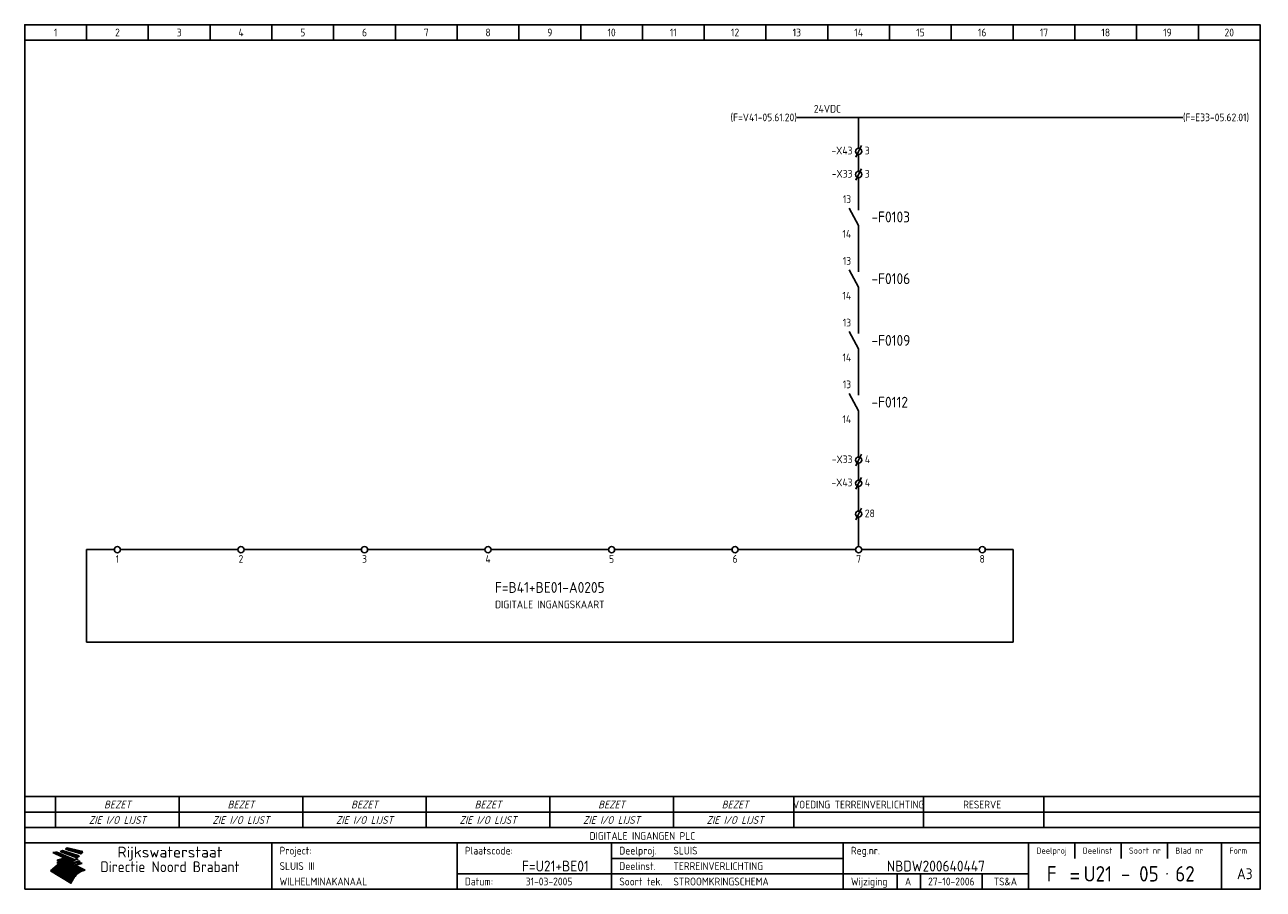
# Model space of a CAD drawing. Extents: x 10 to 411, y 10 to 290.
import ezdxf
from ezdxf.enums import TextEntityAlignment as Align

# ---------------------------------------------------------------- set-up
doc = ezdxf.new("R2010")
doc.units = 0
doc.header["$MEASUREMENT"] = 0
doc.header["$PDMODE"] = 1
for name, color, linetype in [('0-25', 7, 'CONTINUOUS'), ('0-35', 2, 'CONTINUOUS'), ('0-50', 3, 'CONTINUOUS'), ('B-25', 7, 'CONTINUOUS'), ('B-35', 2, 'CONTINUOUS'), ('S-25', 7, 'CONTINUOUS')]:
    doc.layers.add(name, color=color, linetype=linetype)
doc.styles.add('ISO', font='iso.shx')
doc.styles.get("Standard").update_dxf_attribs({"font": 'iso.shx'})

# ---------------------------------------------------------------- blocks, each defined once
blk = doc.blocks.new('KADERA3')
at = {"layer": '0-25'}
for p, q in [((30, 285), (30, 290)), ((50, 285), (50, 290)), ((70, 285), (70, 290)), ((90, 285), (90, 290)), ((110, 285), (110, 290)), ((130, 285), (130, 290)), ((150, 285), (150, 290)), ((170, 285), (170, 290)), ((190, 285), (190, 290)), ((210, 285), (210, 290)), ((230, 285), (230, 290)), ((250, 285), (250, 290)), ((270, 285), (270, 290)), ((290, 285), (290, 290)), ((310, 285), (310, 290)), ((330, 285), (330, 290)), ((350, 285), (350, 290)), ((370, 285), (370, 290)), ((390, 285), (390, 290)), ((10, 285), (410, 285)), ((410, 35), (10, 35)), ((410, 30), (10, 30)), ((350, 25), (350, 20)), ((365, 25), (365, 20)), ((380, 25), (380, 20)), ((200, 20), (275, 20)), ((150, 15), (335, 15)), ((292.5, 15), (292.5, 10)), ((300, 15), (300, 10)), ((320, 15), (320, 10))]:
    blk.add_line(p, q, dxfattribs=at)
at = {"layer": '0-25', "color": 7}
for p, q in [((19.1, 21.89), (25.12, 19)), ((19.1, 21.89), (25.12, 19)), ((19.17, 21.86), (20.7, 21.86)), ((19.29, 21.8), (20.83, 21.8)), ((19.4, 21.75), (20.96, 21.75)), ((19.52, 21.69), (21.09, 21.69)), ((19.64, 21.63), (21.22, 21.63)), ((19.74, 21.92), (20.56, 21.92)), ((19.75, 21.58), (21.36, 21.58)), ((19.87, 21.52), (21.49, 21.52)), ((19.99, 21.47), (21.62, 21.47)), ((20.11, 21.41), (21.75, 21.41)), ((20.22, 21.35), (21.88, 21.35)), ((20.25, 21.97), (20.43, 21.97)), ((20.34, 21.3), (22.02, 21.3)), ((20.38, 21.99), (26.02, 19.59)), ((20.38, 21.99), (26.02, 19.59)), ((20.46, 21.24), (22.15, 21.24)), ((20.57, 21.18), (22.28, 21.18)), ((20.69, 21.13), (22.41, 21.13)), ((20.81, 21.07), (22.55, 21.07)), ((20.92, 21.02), (22.68, 21.02)), ((21.04, 20.96), (22.81, 20.96)), ((21.16, 20.9), (22.94, 20.9)), ((21.27, 20.85), (23.07, 20.85)), ((21.39, 20.79), (23.21, 20.79)), ((21.47, 22.25), (26.83, 20.19)), ((21.47, 22.25), (26.83, 20.19)), ((21.49, 22.25), (23.07, 22.25)), ((21.51, 20.73), (23.34, 20.73)), ((21.6, 22.2), (23.25, 22.2)), ((21.63, 20.68), (23.47, 20.68)), ((21.65, 22.31), (22.89, 22.31)), ((21.74, 20.62), (23.6, 20.62)), ((21.75, 22.14), (23.42, 22.14)), ((21.8, 22.37), (22.71, 22.37)), ((21.86, 20.57), (23.73, 20.57)), ((21.9, 22.08), (23.6, 22.08)), ((21.94, 22.42), (22.53, 22.42)), ((21.98, 20.51), (23.87, 20.51)), ((22.04, 22.03), (23.78, 22.03)), ((22.06, 22.48), (22.36, 22.48)), ((22.09, 20.45), (24, 20.45)), ((22.18, 22.53), (27.65, 20.8)), ((22.18, 22.53), (27.65, 20.8)), ((22.19, 21.97), (23.96, 21.97)), ((22.21, 20.4), (24.13, 20.4)), ((22.33, 20.34), (24.26, 20.34)), ((22.34, 21.92), (24.13, 21.92)), ((22.44, 20.28), (24.4, 20.28)), ((22.48, 21.86), (24.31, 21.86)), ((22.49, 20.06), (23.04, 20.06)), ((22.56, 20.23), (24.53, 20.23)), ((22.61, 20.12), (22.93, 20.12)), ((22.63, 21.8), (24.49, 21.8)), ((22.68, 20.17), (24.66, 20.17)), ((22.71, 20.17), (22.82, 20.17)), ((23.11, 20.02), (22.77, 20.2)), ((23.11, 20.02), (22.77, 20.2)), ((22.78, 21.75), (24.67, 21.75)), ((22.79, 20.12), (24.79, 20.12)), ((22.91, 20.06), (24.92, 20.06)), ((22.92, 21.69), (24.85, 21.69)), ((23.07, 21.63), (25.02, 21.63)), ((23.14, 22.99), (28.22, 21.46)), ((23.14, 22.99), (28.22, 21.46)), ((23.15, 22.98), (25.33, 22.98)), ((23.22, 21.58), (25.2, 21.58)), ((23.23, 23.04), (25.09, 23.04)), ((23.32, 23.1), (24.84, 23.1)), ((23.34, 22.93), (25.57, 22.93)), ((23.36, 21.52), (25.38, 21.52)), ((23.4, 23.15), (24.6, 23.15)), ((23.49, 23.21), (24.36, 23.21)), ((23.51, 21.47), (25.56, 21.47)), ((23.52, 22.87), (25.81, 22.87)), ((23.57, 23.27), (24.12, 23.27)), ((23.64, 23.32), (23.87, 23.32)), ((23.66, 21.41), (25.74, 21.41)), ((23.7, 23.36), (28.82, 22.17)), ((23.7, 23.36), (28.82, 22.17)), ((23.71, 22.82), (26.06, 22.82)), ((23.8, 21.35), (25.91, 21.35)), ((23.9, 22.76), (26.3, 22.76)), ((23.95, 21.3), (26.09, 21.3)), ((24.09, 22.7), (26.54, 22.7)), ((24.09, 21.24), (26.27, 21.24)), ((24.24, 21.18), (26.45, 21.18)), ((24.27, 22.65), (26.78, 22.65)), ((24.39, 21.13), (26.62, 21.13)), ((24.46, 22.59), (27.03, 22.59)), ((24.53, 21.07), (26.8, 21.07)), ((24.65, 22.53), (27.27, 22.53)), ((24.68, 21.02), (26.98, 21.02)), ((24.83, 20.96), (27.16, 20.96)), ((24.84, 22.48), (27.51, 22.48)), ((24.97, 20.9), (27.34, 20.9)), ((25.02, 22.42), (27.75, 22.42)), ((25.12, 20.85), (27.51, 20.85)), ((25.21, 22.37), (28, 22.37)), ((25.27, 20.79), (27.63, 20.79)), ((25.4, 22.31), (28.24, 22.31)), ((25.41, 20.73), (27.57, 20.73)), ((25.56, 20.68), (27.51, 20.68)), ((25.58, 22.25), (28.48, 22.25)), ((25.71, 20.62), (27.44, 20.62)), ((25.77, 22.2), (28.72, 22.2)), ((25.85, 20.57), (27.37, 20.57)), ((25.96, 22.14), (28.79, 22.14)), ((26, 20.51), (27.29, 20.51)), ((26.15, 22.08), (28.75, 22.08)), ((26.15, 20.45), (27.22, 20.45)), ((26.29, 20.4), (27.14, 20.4)), ((26.33, 22.03), (28.71, 22.03)), ((26.44, 20.34), (27.06, 20.34)), ((26.52, 21.97), (28.66, 21.97)), ((26.59, 20.28), (26.97, 20.28)), ((26.71, 21.92), (28.62, 21.92)), ((26.73, 20.23), (26.89, 20.23)), ((26.9, 21.86), (28.57, 21.86)), ((27.08, 21.8), (28.52, 21.8)), ((27.27, 21.75), (28.48, 21.75)), ((27.46, 21.69), (28.43, 21.69)), ((27.65, 21.63), (28.38, 21.63)), ((27.83, 21.58), (28.33, 21.58)), ((28.02, 21.52), (28.28, 21.52)), ((28.21, 21.47), (28.22, 21.47)), ((20.58, 17.88), (18.3, 16)), ((20.58, 17.88), (18.3, 16)), ((18.38, 16.07), (21.46, 16.07)), ((18.45, 16.12), (21.88, 16.12)), ((18.52, 16.18), (22.15, 16.18)), ((18.59, 16.23), (22.38, 16.23)), ((18.65, 16.29), (22.58, 16.29)), ((18.72, 16.35), (22.75, 16.35)), ((18.79, 16.4), (22.91, 16.4)), ((18.86, 16.46), (20.6, 16.46)), ((18.93, 16.52), (20.6, 16.52)), ((18.99, 16.57), (20.6, 16.57)), ((19.06, 16.63), (20.6, 16.63)), ((19.13, 16.68), (20.6, 16.68)), ((19.2, 16.74), (20.6, 16.74)), ((19.27, 16.8), (20.6, 16.8)), ((19.33, 16.85), (21.07, 16.85)), ((19.4, 16.91), (21.55, 16.91)), ((19.47, 16.97), (21.88, 16.97)), ((19.54, 17.02), (22.13, 17.02)), ((19.61, 17.08), (22.34, 17.08)), ((19.67, 17.13), (20.6, 17.13)), ((19.74, 17.19), (20.6, 17.19)), ((19.81, 17.25), (20.6, 17.25)), ((19.88, 17.3), (20.6, 17.3)), ((19.95, 17.36), (20.6, 17.36)), ((20.01, 17.42), (20.6, 17.42)), ((20.08, 17.47), (20.93, 17.47)), ((20.15, 17.53), (21.26, 17.53)), ((20.22, 17.58), (21.51, 17.58)), ((20.29, 17.64), (21.72, 17.64)), ((20.35, 17.7), (21.9, 17.7)), ((20.42, 17.75), (22.07, 17.75)), ((20.49, 17.81), (22.22, 17.81)), ((20.56, 17.87), (22.36, 17.87)), ((20.6, 19.11), (20.58, 19.51)), ((20.6, 19.11), (20.58, 19.51)), ((20.58, 19.5), (22.09, 19.5)), ((20.58, 19.44), (21.95, 19.44)), ((20.59, 19.38), (21.79, 19.38)), ((20.59, 19.33), (21.62, 19.33)), ((20.59, 19.27), (21.42, 19.27)), ((20.6, 19.22), (21.2, 19.22)), ((20.6, 19.16), (20.93, 19.16)), ((20.6, 19.11), (20.69, 19.12)), ((20.6, 19.11), (20.69, 19.12)), ((20.6, 18.79), (20.77, 18.81)), ((20.6, 18.79), (20.77, 18.81)), ((20.6, 18.29), (20.6, 18.79)), ((20.6, 18.29), (20.6, 18.79)), ((20.6, 18.77), (22.46, 18.77)), ((20.6, 18.71), (22.33, 18.71)), ((20.6, 18.65), (22.19, 18.65)), ((20.6, 18.6), (22.04, 18.6)), ((20.6, 18.54), (21.87, 18.54)), ((20.6, 18.48), (21.68, 18.48)), ((20.6, 18.43), (21.46, 18.43)), ((20.6, 18.37), (21.21, 18.37)), ((20.6, 18.32), (20.87, 18.32)), ((20.6, 18.29), (20.88, 18.32)), ((20.6, 18.29), (20.88, 18.32)), ((20.6, 17.88), (20.86, 17.91)), ((20.6, 17.88), (20.86, 17.91)), ((20.6, 17.43), (20.97, 17.48)), ((20.6, 17.43), (20.97, 17.48)), ((20.6, 17.43), (20.6, 17.09)), ((20.6, 17.43), (20.6, 17.09)), ((20.6, 17.09), (21.26, 17.16)), ((20.6, 17.09), (21.26, 17.16)), ((20.6, 16.8), (21.37, 16.89)), ((20.6, 16.8), (21.37, 16.89)), ((20.6, 16.8), (20.6, 16.45)), ((20.6, 16.8), (20.6, 16.45)), ((20.6, 16.45), (21.56, 16.56)), ((20.6, 16.45), (21.56, 16.56)), ((20.6, 15.97), (21.67, 16.09)), ((20.6, 15.97), (21.67, 16.09)), ((20.7, 16.46), (23.06, 16.46)), ((20.9, 19.55), (22.23, 19.55)), ((20.9, 18.82), (22.59, 18.82)), ((20.98, 17.92), (22.5, 17.92)), ((21.02, 17.13), (22.53, 17.13)), ((21.19, 19.61), (22.35, 19.61)), ((21.2, 16.52), (23.2, 16.52)), ((21.32, 18.88), (22.71, 18.88)), ((21.32, 17.98), (22.62, 17.98)), ((21.42, 19.67), (22.47, 19.67)), ((21.47, 17.19), (22.7, 17.19)), ((21.59, 18.03), (22.74, 18.03)), ((21.61, 18.93), (22.82, 18.93)), ((21.62, 19.72), (22.59, 19.72)), ((21.72, 16.57), (23.32, 16.57)), ((21.77, 17.25), (22.85, 17.25)), ((21.8, 19.78), (22.69, 19.78)), ((21.8, 18.09), (22.85, 18.09)), ((21.84, 18.99), (22.92, 18.99)), ((21.96, 19.83), (22.79, 19.83)), ((21.99, 18.15), (22.95, 18.15)), ((22.01, 17.3), (22.99, 17.3)), ((22.03, 19.05), (23.03, 19.05)), ((22.1, 16.63), (23.44, 16.63)), ((22.11, 19.89), (22.89, 19.89)), ((22.16, 18.2), (23.05, 18.2)), ((22.21, 19.1), (23.12, 19.1)), ((22.21, 17.36), (23.12, 17.36)), ((22.24, 19.95), (22.99, 19.95)), ((22.31, 18.26), (23.15, 18.26)), ((22.36, 19.16), (23.22, 19.16)), ((22.37, 20), (23.08, 20)), ((22.38, 16.68), (23.56, 16.68)), ((22.39, 17.42), (23.24, 17.42)), ((22.45, 18.32), (23.24, 18.32)), ((22.51, 19.22), (23.3, 19.22)), ((22.56, 17.47), (23.36, 17.47)), ((22.59, 18.37), (23.33, 18.37)), ((22.6, 16.74), (23.66, 16.74)), ((22.64, 19.27), (23.39, 19.27)), ((22.71, 18.43), (23.42, 18.43)), ((22.71, 17.53), (23.47, 17.53)), ((22.77, 19.33), (23.47, 19.33)), ((22.79, 16.8), (23.77, 16.8)), ((22.83, 18.48), (23.5, 18.48)), ((22.84, 17.58), (23.57, 17.58)), ((22.89, 19.38), (23.55, 19.38)), ((22.94, 18.54), (23.58, 18.54)), ((22.96, 16.85), (23.86, 16.85)), ((22.97, 17.64), (23.67, 17.64)), ((23, 19.44), (23.63, 19.44)), ((23.03, 20), (25.06, 20)), ((23.04, 18.6), (23.66, 18.6)), ((23.1, 19.5), (23.72, 19.5)), ((23.1, 17.7), (23.77, 17.7)), ((23.12, 16.91), (23.96, 16.91)), ((23.14, 18.65), (23.74, 18.65)), ((23.15, 19.95), (25.19, 19.95)), ((23.21, 19.55), (23.8, 19.55)), ((23.21, 17.75), (23.86, 17.75)), ((23.24, 18.71), (23.82, 18.71)), ((23.26, 19.89), (25.32, 19.89)), ((23.26, 16.97), (24.05, 16.97)), ((23.3, 19.61), (23.88, 19.61)), ((23.32, 17.81), (23.95, 17.81)), ((23.33, 18.77), (23.91, 18.77)), ((23.37, 16.07), (29.08, 16.07)), ((23.38, 19.83), (25.45, 19.83)), ((23.39, 19.67), (23.81, 19.67)), ((23.39, 17.02), (24.14, 17.02)), ((23.42, 18.82), (23.99, 18.82)), ((23.42, 17.87), (24.03, 17.87)), ((23.45, 19.7), (23.58, 19.79)), ((23.45, 19.7), (23.58, 19.79)), ((23.48, 19.72), (23.7, 19.72)), ((23.5, 19.78), (25.58, 19.78)), ((23.51, 18.88), (24.07, 18.88)), ((23.51, 16.12), (29.27, 16.12)), ((23.52, 17.92), (24.11, 17.92)), ((23.52, 17.08), (24.22, 17.08)), ((23.54, 18.9), (24.3, 19.42)), ((23.54, 18.9), (24.3, 19.42)), ((23.56, 19.78), (23.59, 19.78)), ((23.56, 19.39), (23.9, 19.62)), ((23.56, 19.39), (23.9, 19.62)), ((23.58, 19.79), (23.9, 19.62)), ((23.58, 19.79), (23.9, 19.62)), ((23.59, 18.93), (24.15, 18.93)), ((23.61, 19.72), (25.72, 19.72)), ((23.62, 17.98), (24.2, 17.98)), ((23.63, 17.13), (24.3, 17.13)), ((23.65, 18.59), (24.62, 19.25)), ((23.65, 18.59), (24.62, 19.25)), ((29.41, 16.17), (23.65, 16.17)), ((23.67, 18.99), (24.23, 18.99)), ((23.71, 18.03), (24.28, 18.03)), ((23.73, 19.67), (25.85, 19.67)), ((23.75, 19.05), (24.32, 19.05)), ((23.75, 17.19), (24.38, 17.19)), ((23.77, 16.23), (29.47, 16.23)), ((23.79, 18.09), (24.36, 18.09)), ((23.83, 19.1), (24.4, 19.1)), ((23.85, 19.61), (25.98, 19.61)), ((23.85, 17.25), (24.46, 17.25)), ((23.88, 18.15), (24.44, 18.15)), ((23.89, 16.29), (29.36, 16.29)), ((23.92, 19.16), (24.48, 19.16)), ((23.94, 18.19), (25.23, 19.07)), ((23.94, 18.19), (25.23, 19.07)), ((23.95, 17.3), (24.55, 17.3)), ((23.96, 19.55), (25.96, 19.55)), ((23.96, 18.2), (24.53, 18.2)), ((24, 19.22), (24.56, 19.22)), ((24, 16.35), (29.24, 16.35)), ((24.04, 18.26), (24.61, 18.26)), ((24.05, 17.36), (24.63, 17.36)), ((24.06, 17.88), (25.34, 18.76)), ((24.06, 17.88), (25.34, 18.76)), ((24.08, 19.5), (25.88, 19.5)), ((24.08, 19.27), (24.58, 19.27)), ((24.11, 16.4), (29.13, 16.4)), ((24.13, 18.32), (24.69, 18.32)), ((24.14, 17.42), (24.71, 17.42)), ((24.16, 19.33), (24.47, 19.33)), ((24.2, 19.44), (25.79, 19.44)), ((24.21, 18.37), (24.77, 18.37)), ((24.21, 16.46), (29.02, 16.46)), ((24.23, 17.47), (24.79, 17.47)), ((24.24, 17.48), (25.52, 18.36)), ((24.24, 17.48), (25.52, 18.36)), ((24.25, 19.38), (24.36, 19.38)), ((24.29, 18.43), (24.85, 18.43)), ((24.3, 19.42), (24.62, 19.25)), ((24.3, 19.42), (24.62, 19.25)), ((24.31, 19.38), (25.71, 19.38)), ((24.31, 17.53), (24.87, 17.53)), ((24.31, 16.52), (28.91, 16.52)), ((24.35, 17.17), (25.64, 18.05)), ((24.35, 17.17), (25.64, 18.05)), ((24.37, 18.48), (24.94, 18.48)), ((24.39, 17.58), (24.96, 17.58)), ((24.4, 16.57), (28.79, 16.57)), ((24.43, 19.33), (25.62, 19.33)), ((24.45, 18.54), (25.02, 18.54)), ((24.47, 17.64), (25.04, 17.64)), ((24.49, 16.63), (28.68, 16.63)), ((24.54, 18.6), (25.1, 18.6)), ((24.55, 19.27), (25.54, 19.27)), ((24.56, 17.7), (25.12, 17.7)), ((24.57, 16.68), (28.57, 16.68)), ((24.62, 18.65), (25.18, 18.65)), ((24.63, 16.72), (25.91, 17.6)), ((24.63, 16.72), (25.91, 17.6)), ((24.64, 17.75), (25.2, 17.75)), ((24.66, 16.74), (28.45, 16.74)), ((24.67, 19.22), (25.45, 19.22)), ((24.7, 18.71), (25.27, 18.71)), ((24.72, 17.81), (25.29, 17.81)), ((24.74, 16.8), (28.34, 16.8)), ((24.78, 19.16), (25.37, 19.16)), ((24.78, 18.77), (25.34, 18.77)), ((24.8, 17.87), (25.37, 17.87)), ((24.82, 16.85), (28.23, 16.85)), ((24.87, 18.82), (25.4, 18.82)), ((24.89, 17.92), (25.45, 17.92)), ((24.9, 19.1), (25.28, 19.1)), ((24.9, 16.91), (28.11, 16.91)), ((24.95, 18.88), (25.45, 18.88)), ((24.97, 17.98), (25.53, 17.98)), ((24.99, 16.97), (28, 16.97)), ((25.02, 19.05), (25.2, 19.05)), ((25.03, 18.93), (25.51, 18.93)), ((25.05, 18.03), (25.61, 18.03)), ((25.07, 17.02), (27.89, 17.02)), ((25.11, 18.99), (25.57, 18.99)), ((26.02, 19.59), (25.12, 19)), ((26.02, 19.59), (25.12, 19)), ((25.13, 18.09), (25.68, 18.09)), ((25.15, 17.08), (27.77, 17.08)), ((25.19, 19.05), (25.63, 19.05)), ((25.21, 18.15), (25.75, 18.15)), ((25.23, 17.13), (27.66, 17.13)), ((25.26, 19.1), (25.7, 19.1)), ((25.3, 18.2), (25.82, 18.2)), ((25.31, 17.19), (27.55, 17.19)), ((25.33, 19.16), (25.77, 19.16)), ((25.38, 18.26), (25.89, 18.26)), ((25.39, 19.22), (25.85, 19.22)), ((25.4, 17.25), (27.43, 17.25)), ((25.46, 18.32), (25.97, 18.32)), ((25.47, 19.27), (25.93, 19.27)), ((25.48, 17.3), (27.32, 17.3)), ((25.54, 19.33), (26.03, 19.33)), ((25.54, 18.37), (26.06, 18.37)), ((25.56, 17.36), (27.21, 17.36)), ((25.62, 18.43), (26.14, 18.43)), ((25.63, 19.38), (26.13, 19.38)), ((25.64, 17.42), (27.1, 17.42)), ((25.7, 18.48), (26.24, 18.48)), ((25.72, 19.44), (26.24, 19.44)), ((25.73, 17.47), (26.98, 17.47)), ((25.79, 18.54), (26.34, 18.54)), ((25.81, 17.53), (26.87, 17.53)), ((25.82, 19.5), (26.36, 19.5)), ((25.89, 18.6), (26.46, 18.6)), ((25.89, 17.58), (26.76, 17.58)), ((25.93, 19.55), (26.53, 19.55)), ((25.96, 17.64), (26.64, 17.64)), ((25.99, 18.65), (26.58, 18.65)), ((26.04, 17.7), (26.59, 17.7)), ((26.06, 19.61), (26.85, 19.61)), ((26.1, 18.71), (26.72, 18.71)), ((26.12, 17.75), (26.67, 17.75)), ((26.2, 17.81), (26.76, 17.81)), ((26.21, 19.67), (27.23, 19.67)), ((26.23, 18.77), (26.89, 18.77)), ((26.29, 17.87), (26.86, 17.87)), ((26.37, 18.82), (27.09, 18.82)), ((26.39, 17.92), (26.97, 17.92)), ((26.44, 19.72), (27.18, 19.72)), ((26.49, 17.98), (27.09, 17.98)), ((26.53, 18.88), (27.34, 18.88)), ((26.56, 17.68), (29.54, 16.2)), ((26.56, 17.68), (29.54, 16.2)), ((26.6, 18.03), (27.22, 18.03)), ((26.72, 18.09), (27.38, 18.09)), ((26.73, 18.93), (27.66, 18.93)), ((26.85, 18.15), (27.56, 18.15)), ((26.99, 18.99), (27.9, 18.99)), ((27, 18.2), (27.8, 18.2)), ((27.13, 19.78), (27.25, 19.64)), ((27.13, 19.78), (27.25, 19.64)), ((27.18, 18.26), (28.13, 18.26)), ((27.26, 19.05), (27.84, 19.05)), ((27.39, 18.32), (28.47, 18.32)), ((27.7, 18.37), (28.49, 18.37)), ((27.78, 19.1), (27.93, 18.96)), ((27.78, 19.1), (27.93, 18.96)), ((28, 18.43), (28.44, 18.43)), ((28.29, 15.83), (29.54, 16.2)), ((28.29, 15.83), (29.54, 16.2)), ((28.39, 18.48), (28.54, 18.32)), ((28.39, 18.48), (28.54, 18.32)), ((29.54, 16.2), (29.45, 16.17)), ((29.54, 16.2), (29.45, 16.17)), ((29.46, 16.18), (29.47, 16.18)), ((24.94, 11.97), (18.3, 16)), ((24.94, 11.97), (18.3, 16)), ((18.31, 16.01), (20.96, 16.01)), ((18.38, 15.95), (20.6, 15.95)), ((18.47, 15.9), (20.6, 15.9)), ((18.57, 15.84), (20.6, 15.84)), ((18.66, 15.78), (20.6, 15.78)), ((18.75, 15.73), (20.6, 15.73)), ((18.85, 15.67), (20.6, 15.67)), ((18.94, 15.62), (20.6, 15.62)), ((19.03, 15.56), (27.83, 15.56)), ((19.12, 15.5), (27.75, 15.5)), ((19.22, 15.45), (27.66, 15.45)), ((19.31, 15.39), (27.58, 15.39)), ((19.4, 15.33), (27.5, 15.33)), ((19.49, 15.28), (27.43, 15.28)), ((19.59, 15.22), (27.36, 15.22)), ((19.68, 15.17), (27.29, 15.17)), ((19.77, 15.11), (27.22, 15.11)), ((19.86, 15.05), (27.15, 15.05)), ((19.96, 15), (27.09, 15)), ((20.05, 14.94), (27.02, 14.94)), ((20.14, 14.88), (26.96, 14.88)), ((20.24, 14.83), (26.9, 14.83)), ((20.33, 14.77), (26.84, 14.77)), ((20.42, 14.72), (26.79, 14.72)), ((20.51, 14.66), (26.73, 14.66)), ((20.6, 15.97), (20.6, 15.58)), ((20.6, 15.97), (20.6, 15.58)), ((20.6, 15.58), (21.95, 15.73)), ((20.6, 15.58), (21.95, 15.73)), ((20.61, 14.6), (26.68, 14.6)), ((20.7, 14.55), (26.62, 14.55)), ((20.79, 14.49), (26.57, 14.49)), ((20.88, 14.43), (26.52, 14.43)), ((20.94, 15.62), (27.92, 15.62)), ((20.98, 14.38), (26.47, 14.38)), ((21.07, 14.32), (26.42, 14.32)), ((21.16, 14.27), (26.38, 14.27)), ((21.25, 14.21), (26.33, 14.21)), ((21.35, 14.15), (26.29, 14.15)), ((21.44, 14.1), (26.24, 14.1)), ((21.45, 15.67), (28.01, 15.67)), ((21.53, 14.04), (26.2, 14.04)), ((21.63, 13.98), (26.16, 13.98)), ((21.72, 13.93), (26.12, 13.93)), ((21.81, 13.87), (26.08, 13.87)), ((21.9, 13.82), (26.04, 13.82)), ((21.96, 15.73), (28.11, 15.73)), ((22, 13.76), (26, 13.76)), ((22.09, 13.7), (25.96, 13.7)), ((22.18, 13.65), (25.93, 13.65)), ((22.27, 13.59), (25.89, 13.59)), ((22.34, 15.78), (28.21, 15.78)), ((22.37, 13.53), (25.86, 13.53)), ((22.46, 13.48), (25.82, 13.48)), ((22.55, 13.42), (25.79, 13.42)), ((22.62, 15.84), (28.33, 15.84)), ((22.65, 13.37), (25.76, 13.37)), ((22.74, 13.31), (25.73, 13.31)), ((22.83, 13.25), (25.69, 13.25)), ((22.84, 15.9), (28.52, 15.9)), ((22.92, 13.2), (25.66, 13.2)), ((23.02, 13.14), (25.63, 13.14)), ((23.04, 15.95), (28.71, 15.95)), ((23.11, 13.08), (25.59, 13.08)), ((23.2, 13.03), (25.56, 13.03)), ((23.21, 16.01), (28.9, 16.01)), ((23.29, 12.97), (25.53, 12.97)), ((23.39, 12.92), (25.5, 12.92)), ((23.48, 12.86), (25.46, 12.86)), ((23.57, 12.8), (25.43, 12.8)), ((23.66, 12.75), (25.4, 12.75)), ((23.76, 12.69), (25.36, 12.69)), ((23.85, 12.63), (25.33, 12.63)), ((23.94, 12.58), (25.3, 12.58)), ((24.04, 12.52), (25.26, 12.52)), ((24.13, 12.47), (25.23, 12.47)), ((24.22, 12.41), (25.2, 12.41)), ((24.31, 12.35), (25.17, 12.35)), ((24.41, 12.3), (25.13, 12.3)), ((24.5, 12.24), (25.1, 12.24)), ((24.59, 12.18), (25.07, 12.18)), ((24.68, 12.13), (25.03, 12.13)), ((24.78, 12.07), (25, 12.07)), ((24.94, 11.97), (25.81, 13.45)), ((24.94, 11.97), (25.81, 13.45)), ((24.87, 12.02), (24.97, 12.02))]:
    blk.add_line(p, q, dxfattribs=at)
for centre, radius, start, end in [((19.15, 29.7), 7.8, 269.6055, 279.0886), ((19.15, 29.7), 7.8, 269.6055, 279.0886), ((19.93, 25.38), 5.91, 276.3402, 298.7463), ((19.93, 25.38), 5.91, 276.3402, 298.7463), ((19.84, 27.26), 5.27, 288.0217, 296.3084), ((19.84, 27.26), 5.27, 288.0217, 296.3084), ((20.49, 27.56), 5.28, 300.0654, 307.393), ((20.49, 27.56), 5.28, 300.0654, 307.393), ((24.11, 24.7), 5.26, 301.1147, 312.2814), ((24.11, 24.7), 5.26, 301.1147, 312.2814), ((21.95, 27.32), 8.59, 316.9248, 323.1399), ((21.95, 27.32), 8.59, 316.9248, 323.1399), ((20.21, 23.78), 5.91, 273.6149, 304.3803), ((20.21, 23.78), 5.91, 273.6149, 304.3803), ((19.84, 25.09), 6.03, 278.129, 302.868), ((19.84, 25.09), 6.03, 278.129, 302.868), ((20.35, 24.56), 5.76, 274.164, 302.5474), ((20.35, 24.56), 5.76, 274.164, 302.5474), ((20.05, 24.28), 6.02, 277.9472, 305.7139), ((20.05, 24.28), 6.02, 277.9472, 305.7139), ((20.04, 23.49), 6.09, 278.8115, 306.4242), ((20.04, 23.49), 6.09, 278.8115, 306.4242), ((20.53, 23.07), 5.96, 277.0519, 304.973), ((20.53, 23.07), 5.96, 277.0519, 304.973), ((20.72, 22.76), 5.91, 276.3402, 304.3803), ((20.72, 22.76), 5.91, 276.3402, 304.3803), ((21.06, 22.34), 5.81, 274.9043, 303.1745), ((21.06, 22.34), 5.81, 274.9043, 303.1745), ((20.82, 22.06), 6.04, 278.1111, 305.8489), ((20.82, 22.06), 6.04, 278.1111, 305.8489), ((21.3, 21.6), 5.91, 276.3402, 304.3803), ((21.3, 21.6), 5.91, 276.3402, 304.3803), ((27.05, 17.17), 2.63, 107.4286, 133.7799), ((27.05, 17.17), 2.63, 107.4286, 133.7799), ((27.45, 16.91), 2.81, 110.4143, 138.7411), ((27.45, 16.91), 2.81, 110.4143, 138.7411), ((27.57, 15.64), 3.4, 98.1566, 126.9045), ((27.57, 15.64), 3.4, 98.1566, 126.9045), ((27.91, 15.54), 3.39, 100.5835, 132.088), ((27.91, 15.54), 3.39, 100.5835, 132.088), ((28.21, 14.74), 3.67, 95.7581, 128.7216), ((28.21, 14.74), 3.67, 95.7581, 128.7216), ((27.01, 16.84), 2.93, 87.7348, 104.8316), ((27.01, 16.84), 2.93, 87.7348, 104.8316), ((27.37, 15.71), 3.93, 91.7838, 103.2817), ((27.37, 15.71), 3.93, 91.7838, 103.2817), ((28.4, 15.05), 3.21, 96.3886, 125.0052), ((28.4, 15.05), 3.21, 96.3886, 125.0052), ((27.82, 16.31), 2.8, 90.634, 105.1984), ((27.82, 16.31), 2.8, 90.634, 105.1984), ((28.19, 15.04), 3.93, 93.8342, 103.2817), ((28.19, 15.04), 3.93, 93.8342, 103.2817), ((28.58, 15.69), 2.8, 93.8141, 105.1984), ((28.58, 15.69), 2.8, 93.8141, 105.1984), ((28.95, 14.41), 3.93, 96.0135, 103.2817), ((28.95, 14.41), 3.93, 96.0135, 103.2817), ((31.24, 10.26), 6.3, 117.9568, 149.6251), ((31.24, 10.26), 6.3, 117.9568, 149.6251)]:
    blk.add_arc(centre, radius, start, end, dxfattribs=at)
at = {"layer": '0-35'}
for p, q in [((90, 25), (90, 10)), ((150, 25), (150, 10)), ((200, 25), (200, 10)), ((275, 25), (275, 10)), ((335, 25), (335, 10)), ((397.5, 25), (397.5, 10))]:
    blk.add_line(p, q, dxfattribs=at)
at = {"layer": '0-50'}
for p, q in [((10, 25), (410, 25)), ((348.75, 15), (351.25, 15)), ((348.75, 13.5), (351.25, 13.5))]:
    blk.add_line(p, q, dxfattribs=at)
blk.add_lwpolyline([(10, 10), (410, 10), (410, 290), (10, 290)], close=True, dxfattribs=at)
at = {"layer": '0-50', "const_width": 0.25}
blk.add_lwpolyline([(379.75, 15, 1), (380, 15, 1)], format="xyb", close=True, dxfattribs=at)
at = {"layer": '0-25', "style": 'ISO'}
for s, height, p in [('Project:', 2.5, (92.5, 22.5)), ('Plaatscode:', 2.5, (152.5, 22.5)), ('Deelproj.', 2.5, (202.5, 22.5)), ('Reg.nr.', 2.5, (277.5, 22.5)), ('Deelproj', 2, (337.5, 22.5)), ('Deelinst', 2, (352.5, 22.5)), ('Soort nr', 2, (367.5, 22.5)), ('Blad nr', 2, (382.5, 22.5)), ('Form', 2, (400, 22.5)), ('Deelinst.', 2.5, (202.5, 17.5)), ('Datum:', 2.5, (152.5, 12.5)), ('Soort tek.', 2.5, (202.5, 12.5)), ('Wijziging', 2.5, (277.5, 12.5))]:
    blk.add_text(s, height=height, dxfattribs=at).set_placement(p, align=Align.MIDDLE_LEFT)
for tag, p in [('STR1', (20, 287.5)), ('STR2', (40, 287.5)), ('STR3', (60, 287.5)), ('STR4', (80, 287.5)), ('STR5', (100, 287.5)), ('STR6', (120, 287.5)), ('STR7', (140, 287.5)), ('STR8', (160, 287.5)), ('STR9', (180, 287.5)), ('STR10', (200, 287.5)), ('STR11', (220, 287.5)), ('STR12', (240, 287.5)), ('STR13', (260, 287.5)), ('STR14', (280, 287.5)), ('STR15', (300, 287.5)), ('STR16', (320, 287.5)), ('STR17', (340, 287.5)), ('STR18', (360, 287.5)), ('STR19', (380, 287.5)), ('STR20', (400, 287.5)), ('W', (180, 12.5)), ('Z', (310, 12.5)), ('Y', (327.5, 12.5))]:
    blk.add_attdef(tag, text='', height=2.5, dxfattribs=at).set_placement(p, align=Align.MIDDLE)
for tag, p in [('N', (220, 22.5)), ('B', (92.5, 17.5)), ('P', (220, 17.5)), ('C', (92.5, 12.5)), ('U', (220, 12.5)), ('REV', (295, 12.5))]:
    blk.add_attdef(tag, text='', height=2.5, dxfattribs=at).set_placement(p, align=Align.MIDDLE_LEFT)
at = {"layer": '0-35', "style": 'ISO', "width": 1.00614}
blk.add_text('Rijkswaterstaat', height=3.5, dxfattribs=at).set_placement((40, 20.28), (74, 20.28), align=Align.FIT)
at = {"layer": '0-35', "color": 2, "style": 'ISO', "width": 0.948867}
blk.add_text('Directie Noord Brabant', height=3.5, dxfattribs=at).set_placement((34.5, 15.53), (79.5, 15.53), align=Align.FIT)
at = {"layer": '0-35', "style": 'ISO'}
for tag, p in [('X', (178.5, 17.5)), ('FORM', (402.5, 15))]:
    blk.add_attdef(tag, text='', height=3.5, dxfattribs=at).set_placement(p, align=Align.MIDDLE_LEFT)
blk.add_attdef('RNR', text='', height=3.5, dxfattribs=at).set_placement((305, 17.5), align=Align.MIDDLE)
at = {"layer": '0-50', "style": 'ISO'}
for tag, p in [('M', (342.5, 15)), ('O', (365, 15))]:
    blk.add_attdef(tag, text='', height=5, dxfattribs=at).set_placement(p, align=Align.MIDDLE)
blk.add_attdef('Q', text='', height=5, dxfattribs=at).set_placement((382.5, 15), align=Align.MIDDLE_LEFT)
blk = doc.blocks.new('0035')
at = {"layer": 'S-25'}
blk.add_circle((0, 0), 1, dxfattribs=at)
at = {"layer": 'B-25'}
blk.add_attdef('OM1', text='', height=2.5, dxfattribs=at).set_placement((0, -3.01), align=Align.MIDDLE)
blk = doc.blocks.new('0033')
at = {"layer": 'S-25'}
for p in [(-0.94, -1.88), (0.94, 1.88)]:
    blk.add_line(p, (0, 0), dxfattribs=at)
blk.add_circle((0, 0), 1, dxfattribs=at)
at = {"layer": 'B-25'}
blk.add_attdef('KT', text='', height=2.5, dxfattribs=at).set_placement((-2, -1), align=Align.RIGHT)
blk.add_attdef('KN1', (2, -1.01), '', height=2.5, dxfattribs=at)
blk = doc.blocks.new('0034')
at = {"layer": 'S-25'}
for p, q in [((0, 0), (0, -5)), ((0, -10), (-3.12, -4.38)), ((0, -10), (0, -15))]:
    blk.add_line(p, q, dxfattribs=at)
at = {"layer": 'B-25'}
for tag, p in [('KN1', (-2.43, -2.73)), ('KN2', (-2.43, -14.01))]:
    blk.add_attdef(tag, text='', height=2.5, dxfattribs=at).set_placement(p, align=Align.RIGHT)
blk.add_attdef('OM1', (4, -13.01), '', height=2.5, dxfattribs=at)
at = {"layer": 'B-35'}
blk.add_attdef('KT', (4.14, -8.99), '', height=3.5, dxfattribs=at)

msp = doc.modelspace()

# ---------------------------------------------------------------- linework, layer by layer
at = {"layer": '0-25'}
for p, q in [((280, 220), (280, 215)), ((280, 200), (280, 195)), ((280, 180), (280, 175)), ((10, 40), (410, 40)), ((20, 40), (20, 30)), ((60, 40), (60, 30)), ((100, 40), (100, 30)), ((140, 40), (140, 30)), ((180, 40), (180, 30)), ((220, 40), (220, 30)), ((340, 40), (340, 30))]:
    msp.add_line(p, q, dxfattribs=at)
at = {"layer": 'S-25'}
for p, q in [((10, 285), (25, 285)), ((260, 260), (385, 260)), ((280, 250), (280, 260)), ((280, 242.5), (280, 248)), ((280, 230), (280, 240.5)), ((280, 160), (280, 150)), ((280, 148), (280, 142.5)), ((280, 140.5), (280, 132.5)), ((280, 130.5), (280, 121)), ((30, 90), (30, 120)), ((30, 120), (39, 120)), ((79, 120), (41, 120)), ((119, 120), (81, 120)), ((81, 120), (81, 120)), ((159, 120), (121, 120)), ((199, 120), (161, 120)), ((239, 120), (201, 120)), ((279, 120), (241, 120)), ((319, 120), (281, 120)), ((321, 120), (330, 120)), ((330, 120), (330, 90)), ((330, 90), (30, 90)), ((259, 40), (259, 30)), ((301, 40), (301, 30))]:
    msp.add_line(p, q, dxfattribs=at)
at = {"layer": 'S-25', "linetype": 'Continuous'}
msp.add_point((85, 124.5), dxfattribs=at)
msp.add_point((85, 124.5), dxfattribs=at)
at = {"layer": 'S-25'}
for p in [(180, 105), (40, 55), (180, 50), (180, 50)]:
    msp.add_point(p, dxfattribs=at)

# ---------------------------------------------------------------- block references
ref = msp.add_blockref('KADERA3', (0, 0), dxfattribs=at)
ref.add_attrib('B', 'SLUIS III', dxfattribs={"layer": '0-25', "height": 2.5, "style": 'ISO'}).set_placement((92.5, 17.5), align=Align.MIDDLE_LEFT)
ref.add_attrib('C', 'WILHELMINAKANAAL', dxfattribs={"layer": '0-25', "height": 2.5, "style": 'ISO'}).set_placement((92.5, 12.5), align=Align.MIDDLE_LEFT)
ref.add_attrib('N', 'SLUIS', dxfattribs={"layer": '0-25', "height": 2.5, "style": 'ISO'}).set_placement((220, 22.5), align=Align.MIDDLE_LEFT)
ref.add_attrib('P', 'TERREINVERLICHTING', dxfattribs={"layer": '0-25', "height": 2.5, "style": 'ISO'}).set_placement((220, 17.5), align=Align.MIDDLE_LEFT)
ref.add_attrib('U', 'STROOMKRINGSCHEMA', dxfattribs={"layer": '0-25', "height": 2.5, "style": 'ISO'}).set_placement((220, 12.5), align=Align.MIDDLE_LEFT)
ref.add_attrib('M', 'F', dxfattribs={"layer": '0-50', "height": 5, "style": 'ISO'}).set_placement((342.5, 15), align=Align.MIDDLE)
ref.add_attrib('O', 'U21 - 05', dxfattribs={"layer": '0-50', "height": 5, "style": 'ISO'}).set_placement((365, 15), align=Align.MIDDLE)
ref.add_attrib('Q', '62', dxfattribs={"layer": '0-50', "height": 5, "style": 'ISO'}).set_placement((382.5, 15), align=Align.MIDDLE_LEFT)
ref.add_attrib('X', 'F=U21+BE01', dxfattribs={"layer": '0-35', "height": 3.5, "style": 'ISO'}).set_placement((171, 17.5), align=Align.MIDDLE_LEFT)
ref.add_attrib('RNR', 'NBDW200640447', dxfattribs={"layer": '0-35', "height": 3.5, "style": 'ISO'}).set_placement((305, 17.5), align=Align.MIDDLE)
ref.add_attrib('W', '31-03-2005', dxfattribs={"layer": '0-25', "height": 2.5, "style": 'ISO'}).set_placement((179.75, 12.5), align=Align.MIDDLE)
ref.add_attrib('FORM', 'A3', dxfattribs={"layer": '0-35', "height": 3.5, "style": 'ISO'}).set_placement((402.5, 15), align=Align.MIDDLE_LEFT)
ref.add_attrib('REV', 'A', dxfattribs={"layer": '0-25', "height": 2.5, "style": 'ISO'}).set_placement((295, 12.5), align=Align.MIDDLE_LEFT)
ref.add_attrib('Z', '27-10-2006', dxfattribs={"layer": '0-25', "height": 2.5, "style": 'ISO'}).set_placement((310, 12.5), align=Align.MIDDLE)
ref.add_attrib('Y', 'TS&A', dxfattribs={"layer": '0-25', "height": 2.5, "style": 'ISO'}).set_placement((327.5, 12.5), align=Align.MIDDLE)
ref.add_attrib('STR1', '1', dxfattribs={"layer": '0-25', "height": 2.5, "style": 'ISO'}).set_placement((20, 287.5), align=Align.MIDDLE)
ref.add_attrib('STR2', '2', dxfattribs={"layer": '0-25', "height": 2.5, "style": 'ISO'}).set_placement((40, 287.5), align=Align.MIDDLE)
ref.add_attrib('STR3', '3', dxfattribs={"layer": '0-25', "height": 2.5, "style": 'ISO'}).set_placement((60, 287.5), align=Align.MIDDLE)
ref.add_attrib('STR4', '4', dxfattribs={"layer": '0-25', "height": 2.5, "style": 'ISO'}).set_placement((80, 287.5), align=Align.MIDDLE)
ref.add_attrib('STR5', '5', dxfattribs={"layer": '0-25', "height": 2.5, "style": 'ISO'}).set_placement((100, 287.5), align=Align.MIDDLE)
ref.add_attrib('STR6', '6', dxfattribs={"layer": '0-25', "height": 2.5, "style": 'ISO'}).set_placement((120, 287.5), align=Align.MIDDLE)
ref.add_attrib('STR7', '7', dxfattribs={"layer": '0-25', "height": 2.5, "style": 'ISO'}).set_placement((140, 287.5), align=Align.MIDDLE)
ref.add_attrib('STR8', '8', dxfattribs={"layer": '0-25', "height": 2.5, "style": 'ISO'}).set_placement((160, 287.5), align=Align.MIDDLE)
ref.add_attrib('STR9', '9', dxfattribs={"layer": '0-25', "height": 2.5, "style": 'ISO'}).set_placement((180, 287.5), align=Align.MIDDLE)
ref.add_attrib('STR10', '10', dxfattribs={"layer": '0-25', "height": 2.5, "style": 'ISO'}).set_placement((200, 287.5), align=Align.MIDDLE)
ref.add_attrib('STR11', '11', dxfattribs={"layer": '0-25', "height": 2.5, "style": 'ISO'}).set_placement((220, 287.5), align=Align.MIDDLE)
ref.add_attrib('STR12', '12', dxfattribs={"layer": '0-25', "height": 2.5, "style": 'ISO'}).set_placement((240, 287.5), align=Align.MIDDLE)
ref.add_attrib('STR13', '13', dxfattribs={"layer": '0-25', "height": 2.5, "style": 'ISO'}).set_placement((260, 287.5), align=Align.MIDDLE)
ref.add_attrib('STR14', '14', dxfattribs={"layer": '0-25', "height": 2.5, "style": 'ISO'}).set_placement((280, 287.5), align=Align.MIDDLE)
ref.add_attrib('STR15', '15', dxfattribs={"layer": '0-25', "height": 2.5, "style": 'ISO'}).set_placement((300, 287.5), align=Align.MIDDLE)
ref.add_attrib('STR16', '16', dxfattribs={"layer": '0-25', "height": 2.5, "style": 'ISO'}).set_placement((320, 287.5), align=Align.MIDDLE)
ref.add_attrib('STR17', '17', dxfattribs={"layer": '0-25', "height": 2.5, "style": 'ISO'}).set_placement((340, 287.5), align=Align.MIDDLE)
ref.add_attrib('STR18', '18', dxfattribs={"layer": '0-25', "height": 2.5, "style": 'ISO'}).set_placement((360, 287.5), align=Align.MIDDLE)
ref.add_attrib('STR19', '19', dxfattribs={"layer": '0-25', "height": 2.5, "style": 'ISO'}).set_placement((380, 287.5), align=Align.MIDDLE)
ref.add_attrib('STR20', '20', dxfattribs={"layer": '0-25', "height": 2.5, "style": 'ISO'}).set_placement((400, 287.5), align=Align.MIDDLE)
for name, p, values in [('0033', (280, 249), {'KN1': '3', 'KT': '-X43'}), ('0033', (280, 241.5), {'KN1': '3', 'KT': '-X33'}), ('0034', (280, 235), {'KT': '-F0103', 'KN1': '13', 'KN2': '14'}), ('0034', (280, 215), {'KT': '-F0106', 'KN1': '13', 'KN2': '14'}), ('0034', (280, 195), {'KT': '-F0109', 'KN1': '13', 'KN2': '14'}), ('0034', (280, 175), {'KT': '-F0112', 'KN1': '13', 'KN2': '14'}), ('0033', (280, 149), {'KN1': '4', 'KT': '-X33'}), ('0033', (280, 141.5), {'KN1': '4', 'KT': '-X43'}), ('0033', (280, 131.5), {'KN1': '28'}), ('0035', (40, 120), {'OM1': '1'}), ('0035', (80, 120), {'OM1': '2'}), ('0035', (120, 120), {'OM1': '3'}), ('0035', (160, 120), {'OM1': '4'}), ('0035', (200, 120), {'OM1': '5'}), ('0035', (240, 120), {'OM1': '6'}), ('0035', (280, 120), {'OM1': '7'}), ('0035', (320, 120), {'OM1': '8'})]:
    msp.add_blockref(name, p, dxfattribs=at).add_auto_attribs(values)

# ---------------------------------------------------------------- texts
at = {"layer": 'B-25', "style": 'ISO'}
msp.add_text('(F=V41-05.61.20)', height=2.5, dxfattribs=at).set_placement((260, 260), align=Align.MIDDLE_RIGHT)
msp.add_text('24VDC', height=2.5, dxfattribs=at).set_placement((265.5, 261.54))
msp.add_text('(F=E33-05.62.01)', height=2.5, dxfattribs=at).set_placement((385, 260), align=Align.MIDDLE_LEFT)
at = {"layer": 'B-25'}
msp.add_text('DIGITALE INGANGSKAART', height=2.5, dxfattribs=at).set_placement((180, 101), align=Align.CENTER)
at = {"layer": 'B-25', "style": 'ISO', "oblique": 15}
for s, p in [('BEZET', (40, 36.17)), ('BEZET', (80, 36.17)), ('BEZET', (120, 36.17)), ('BEZET', (160, 36.17)), ('BEZET', (200, 36.17)), ('BEZET', (240, 36.17)), ('ZIE I/O LIJST', (40, 31.17)), ('ZIE I/O LIJST', (80, 31.17)), ('ZIE I/O LIJST', (120, 31.17)), ('ZIE I/O LIJST', (160, 31.17)), ('ZIE I/O LIJST', (200, 31.17)), ('ZIE I/O LIJST', (240, 31.17))]:
    msp.add_text(s, height=2.5, dxfattribs=at).set_placement(p, align=Align.CENTER)
at = {"layer": 'B-25', "style": 'ISO'}
for s, p in [('VOEDING TERREINVERLICHTING', (280, 36.17)), ('RESERVE', (320, 36.17)), ('DIGITALE INGANGEN PLC', (210, 26))]:
    msp.add_text(s, height=2.5, dxfattribs=at).set_placement(p, align=Align.CENTER)
at = {"layer": 'B-35'}
msp.add_text('F=B41+BE01-A0205', height=3.5, dxfattribs=at).set_placement((180, 106), align=Align.CENTER)

doc.saveas('drawing.dxf')
